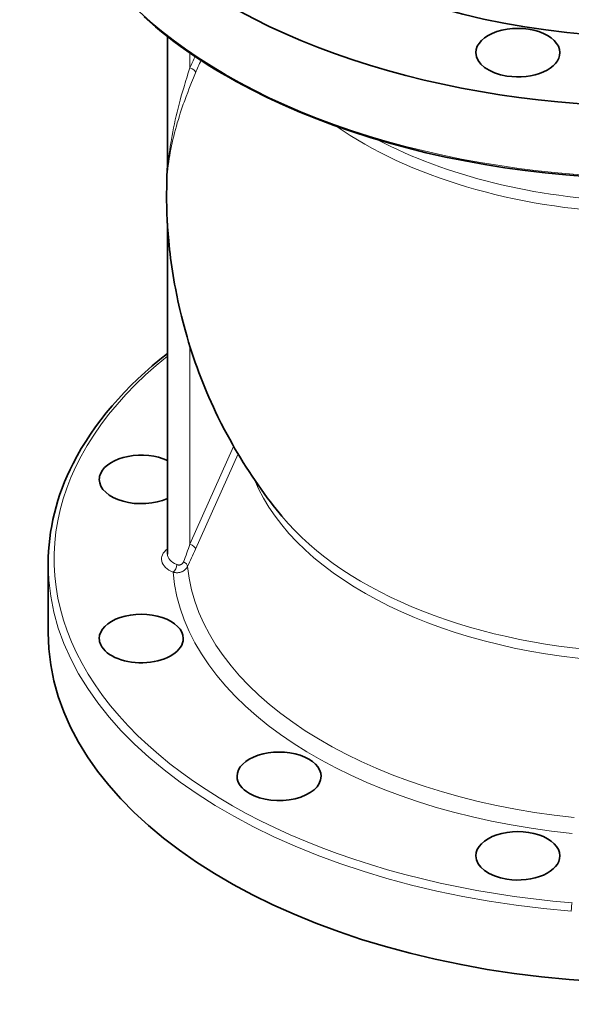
# Model space of a CAD drawing. Extents: x 330 to 1162, y 128 to 876.
# Tile 6 of 9: x 950 to 1042, y 605 to 770. Entities that reach past the tile are written whole.
import ezdxf

# ---------------------------------------------------------------- set-up
doc = ezdxf.new("R2010")
doc.units = 0

msp = doc.modelspace()

# ---------------------------------------------------------------- linework, layer by layer
at = {"color": 7, "lineweight": 35}
for p, q in [((974.91, 744.47), (974.91, 766.75)), ((974.91, 680.45), (974.91, 735.63)), ((955.02, 667.38), (955.02, 678.81))]:
    msp.add_line(p, q, dxfattribs=at)
at = {"color": 7, "lineweight": 13, "ltscale": 0.125125}
msp.add_line((978.66, 761.49), (978.66, 764), dxfattribs=at)
at = {"color": 7, "lineweight": 13}
for p, q in [((978.66, 682.08), (978.66, 715.08)), ((985.94, 698.39), (978.66, 682.08)), ((986.68, 697.13), (979.59, 681.25))]:
    msp.add_line(p, q, dxfattribs=at)
at = {"color": 7, "lineweight": 35}
for points in [[(1044.71, 743.41), (1041.29, 743.67), (1037.88, 744), (1034.5, 744.4), (1031.15, 744.86), (1027.82, 745.39), (1024.52, 745.98), (1021.27, 746.64), (1018.05, 747.36), (1014.88, 748.15), (1011.75, 748.99), (1008.68, 749.9), (1005.66, 750.87), (1002.7, 751.9), (999.8, 752.98), (996.97, 754.13), (994.21, 755.32), (991.52, 756.58), (988.9, 757.88), (987.63, 758.55), (986.36, 759.23), (985.13, 759.93), (983.91, 760.64), (982.71, 761.36), (981.53, 762.09), (980.38, 762.83), (979.25, 763.59), (978.14, 764.36), (977.05, 765.14), (975.99, 765.92), (974.94, 766.72), (973.93, 767.53), (972.93, 768.35), (971.97, 769.18), (971.02, 770.02)], [(974.91, 745.29), (974.86, 744.37), (974.82, 743.45), (974.79, 742.52), (974.78, 741.6), (974.77, 740.53), (974.77, 739.46), (974.79, 738.34), (974.83, 737.23), (974.88, 736.11), (974.94, 735), (975.03, 733.85), (975.12, 732.69), (975.2, 731.95), (975.27, 731.2), (975.36, 730.48), (975.44, 729.76), (975.54, 729.05), (975.64, 728.33), (975.75, 727.61), (975.86, 726.9), (975.98, 726.19), (976.1, 725.47), (976.23, 724.76), (976.51, 723.35), (976.66, 722.64), (976.82, 721.93), (976.98, 721.23), (977.24, 720.13), (977.52, 719.03), (977.84, 717.83), (978.18, 716.64), (978.44, 715.78), (978.71, 714.91), (978.98, 714.06), (979.26, 713.22), (979.55, 712.37), (979.85, 711.53), (980.16, 710.7), (980.48, 709.87), (980.8, 709.04), (981.14, 708.21), (981.48, 707.39), (981.83, 706.58), (982.19, 705.77), (982.56, 704.96), (982.94, 704.15), (983.33, 703.33), (983.88, 702.23), (984.44, 701.14), (984.85, 700.36), (985.28, 699.58), (985.72, 698.79), (986.16, 698.01), (986.62, 697.24), (987.08, 696.47), (987.55, 695.71), (988.03, 694.95), (988.51, 694.2), (989, 693.46), (989.5, 692.72), (990, 691.99), (990.51, 691.27), (991.03, 690.55), (991.55, 689.84), (992.09, 689.14), (992.55, 688.53), (993.02, 687.93), (993.5, 687.34), (993.98, 686.75)]]:
    msp.add_lwpolyline(points, dxfattribs=at)
at = {"color": 7, "lineweight": 13}
for points in [[(979.6, 760.69), (979.25, 759.86), (979.09, 759.45), (978.92, 759.04), (978.7, 758.5), (978.49, 757.96), (978.28, 757.42), (978.03, 756.75), (977.79, 756.09), (977.67, 755.76), (977.55, 755.43), (977.38, 754.94), (977.21, 754.45), (977.05, 753.97), (976.9, 753.48), (976.72, 752.92), (976.55, 752.35), (976.39, 751.79), (976.24, 751.23), (976.09, 750.68), (975.95, 750.12), (975.82, 749.58), (975.7, 749.03), (975.58, 748.49), (975.47, 747.96), (975.37, 747.42), (975.28, 746.89), (975.19, 746.37), (975.11, 745.86), (975.07, 745.53), (975.02, 745.21), (974.96, 744.73), (974.94, 744.53), (974.93, 744.44), (974.92, 744.39), (974.91, 744.37), (974.91, 744.36), (974.91, 744.36), (974.91, 744.36), (974.91, 744.36), (974.91, 744.36), (974.91, 744.36), (974.91, 744.37), (974.91, 744.38), (974.9, 744.41), (974.9, 744.49)], [(978.66, 761.49), (978.38, 760.66), (978.11, 759.82), (977.98, 759.41), (977.85, 758.99), (977.73, 758.58), (977.61, 758.18), (977.4, 757.49), (977.21, 756.82), (977.02, 756.14), (976.84, 755.47), (976.67, 754.8), (976.51, 754.14), (976.35, 753.48), (976.2, 752.82), (976.06, 752.16), (975.92, 751.51), (975.79, 750.86), (975.67, 750.22), (975.61, 749.89), (975.56, 749.57), (975.5, 749.25), (975.45, 748.93), (975.37, 748.37), (975.28, 747.81), (975.21, 747.25), (975.14, 746.7), (975.08, 746.16), (975.02, 745.62), (974.97, 745.11), (974.94, 744.76), (974.93, 744.58), (974.92, 744.5), (974.91, 744.46), (974.91, 744.44), (974.91, 744.43), (974.91, 744.43), (974.91, 744.43), (974.91, 744.43), (974.91, 744.43), (974.91, 744.43), (974.91, 744.43), (974.91, 744.43), (974.91, 744.44), (974.91, 744.47)], [(978.66, 715.09), (978.51, 715.52), (978.38, 715.95), (978.24, 716.39), (978.11, 716.83), (978.02, 717.12), (977.93, 717.41), (977.76, 718.01), (977.6, 718.6), (977.44, 719.2), (977.29, 719.8), (977.14, 720.41), (976.99, 721.04), (976.84, 721.67), (976.7, 722.31), (976.56, 722.95), (976.43, 723.59), (976.31, 724.24), (976.19, 724.89), (976.07, 725.54), (975.96, 726.19), (975.86, 726.84), (975.76, 727.5), (975.68, 727.99), (975.62, 728.48), (975.55, 728.97)], [(975.86, 677.41), (975.96, 677.39), (976.05, 677.37), (976.15, 677.36), (976.25, 677.35), (976.35, 677.34), (976.4, 677.34), (976.45, 677.34), (976.5, 677.34), (976.55, 677.34), (976.63, 677.34), (976.72, 677.35), (976.81, 677.36), (976.89, 677.38), (976.98, 677.39), (977.06, 677.42), (977.14, 677.44), (977.22, 677.47), (977.3, 677.5), (977.38, 677.53), (977.45, 677.57), (977.53, 677.61), (977.6, 677.65), (977.67, 677.7), (977.74, 677.75), (977.8, 677.8), (977.86, 677.85), (977.92, 677.91), (977.98, 677.97), (978.03, 678.03), (978.08, 678.1), (978.13, 678.16), (978.17, 678.23), (978.21, 678.3), (978.25, 678.37)], [(976.45, 678.7), (976.51, 678.67), (976.56, 678.65), (976.62, 678.64), (976.68, 678.63), (976.74, 678.62), (976.77, 678.62), (976.8, 678.62), (976.85, 678.62), (976.9, 678.62), (976.95, 678.63), (977, 678.64), (977.05, 678.65), (977.09, 678.66), (977.14, 678.68), (977.18, 678.7), (977.21, 678.72), (977.25, 678.74), (977.28, 678.76), (977.31, 678.78), (977.33, 678.8), (977.37, 678.84), (977.41, 678.88), (977.45, 678.92), (977.48, 678.97), (977.51, 679.02), (977.54, 679.07), (977.57, 679.12), (977.59, 679.18)]]:
    msp.add_lwpolyline(points, dxfattribs=at)
for centre, radius, start, end in [((1037.01, 736.91), 63.32, 155.2487, 157.151), ((1037.32, 736.36), 62.64, 155.0863, 157.1509), ((865.55, 721.88), 119.91, 339.138, 340.6153), ((900.75, 716.36), 86.3, 333.8858, 335.9974)]:
    msp.add_arc(centre, radius, start, end, dxfattribs=at)
at = {"color": 7, "lineweight": 35}
for centre, major_axis, ratio, start_param, end_param in [((1056.27, 813.53), (81.25, 0), 0.57735, 2.856194, 7.068785), ((1056.27, 813.53), (101.25, 0), 0.57735, 3.141621, 6.283214), ((1033.3, 764.04), (7, 0), 0.57735, 0.000017, 3.14161), ((1033.3, 764.04), (7, 0), 0.57735, 3.14161, 4.45059), ((1033.3, 764.04), (7, 0), 0.57735, 4.45059, 6.283203), ((1058.27, 678), (103.25, -1.17), 0.578933, 2.516975, 2.863011), ((970.54, 692.89), (7, 0), 0.57735, 0.897726, 2.879793), ((1054.05, 678.74), (99.03, -0.11), 0.589562, 2.851234, 3.142235), ((970.54, 692.89), (7, 0), 0.57735, 2.879793, 3.141566), ((970.54, 692.89), (7, 0), 0.57735, 3.141566, 5.385469), ((970.54, 666.37), (7, 0), 0.57735, 0.000027, 3.14162), ((1056.27, 667.38), (101.25, 0), 0.57735, 3.141621, 5.997787), ((970.54, 666.37), (7, 0), 0.57735, 3.14162, 3.403392), ((970.54, 666.37), (7, 0), 0.57735, 3.403392, 6.283212), ((993.51, 643.4), (7, 0), 0.57735, 0, 3.141593), ((993.51, 643.4), (7, 0), 0.57735, 3.141593, 3.926991), ((993.51, 643.4), (7, 0), 0.57735, 3.926991, 6.283185), ((1033.3, 630.14), (7, 0), 0.57735, 0.000017, 3.14161), ((1033.3, 630.14), (7, 0), 0.57735, 3.14161, 4.45059), ((1033.3, 630.14), (7, 0), 0.57735, 4.45059, 6.283203)]:
    msp.add_ellipse(centre, major_axis=major_axis, ratio=ratio, start_param=start_param, end_param=end_param, dxfattribs=at)
at = {"color": 7, "lineweight": 13}
for centre, major_axis, ratio, start_param, end_param in [((1056.27, 801.7), (101.25, 0), 0.57735, 3.141621, 6.283214), ((978.66, 760.92), (0.922, -0.388), 0.545949, 0.283896, 1.796883), ((1056.27, 777.09), (68.96, 0), 0.57735, 3.830527, 4.644297), ((1056.27, 778.84), (-68.75, 0), 0.57735, 0.831335, 1.50258), ((1056.27, 679.63), (100.25, 0), 0.57735, 2.517669, 4.573121), ((1056.27, 702.07), (-68.75, 0), 0.57735, 0.233943, 1.50258), ((1056.27, 703.83), (-68.96, 0), 0.57735, 0.443304, 1.502704), ((978.66, 679.63), (4.75, 0), 0.57735, 2.480851, 4.082829), ((978.66, 681.5), (0.913, -0.408), 0.542413, 0.295101, 1.808462), ((978.66, 680.45), (3.75, 0), 0.57735, 3.141593, 4.082829), ((1056.27, 678.81), (101.25, 0), 0.57735, 3.14159, 4.573121), ((975.86, 678.23), (0.388, 0.922), 0.480744, 3.860322, 5.431118), ((977.31, 678.62), (0.897, -0.442), 0.622036, 0.313752, 1.560888), ((1056.27, 680.97), (78.15, 0), 0.57735, 3.199214, 4.537638), ((1056.27, 679.63), (80.5, 0), 0.57735, 3.189304, 4.538605), ((1042.35, 621.49), (-0.081, -0.997), 0.113345, 3.761666, 5.332463)]:
    msp.add_ellipse(centre, major_axis=major_axis, ratio=ratio, start_param=start_param, end_param=end_param, dxfattribs=at)

doc.saveas('drawing.dxf')
